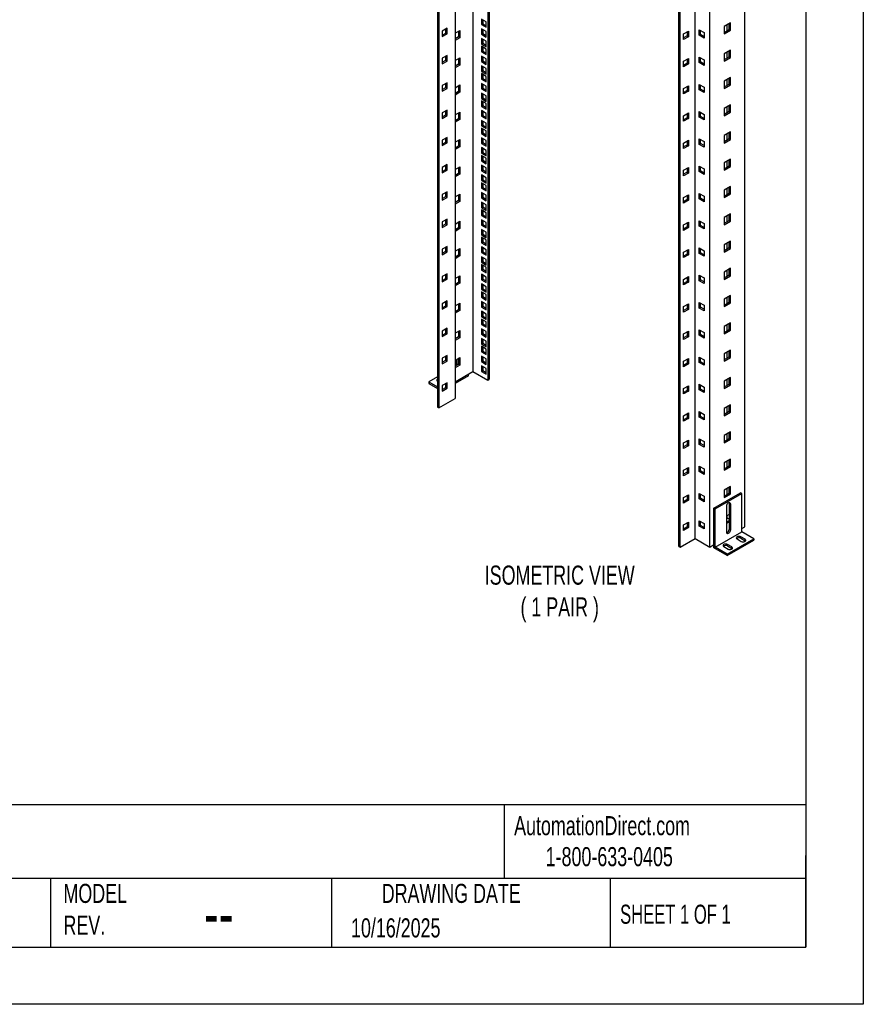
# Model space of a CAD drawing. Header units: millimetres. Extents: x 0 to 3353, y 0 to 2591.
# Tile 2 of 5: x 2231 to 3353, y 0 to 1310. Entities that reach past the tile are written whole.
import ezdxf

# ---------------------------------------------------------------- set-up
doc = ezdxf.new("R2010")
doc.units = ezdxf.units.MM
doc.header["$LTSCALE"] = 12
doc.layers.add('DIMENSIONS', color=140, linetype='Continuous', lineweight=25)
doc.layers.add('TEXT', color=140, linetype='Continuous', lineweight=25)
doc.styles.add('SLDTEXTSTYLE0', font='TXT', dxfattribs={"width": 0.7})
doc.styles.add('SLDTEXTSTYLE1', font='TXT', dxfattribs={"width": 0.65})

msp = doc.modelspace()

# ---------------------------------------------------------------- linework, layer by layer
at = {"color": 7, "linetype": 'Continuous'}
for p, q in [((3352.83, 2590.83), (3352.83, 0.03)), ((3352.83, 0.03), (0.03, 0.03))]:
    msp.add_line(p, q, dxfattribs=at)
for p, q in [((2833.46, 2377.36), (2833.46, 842.27)), ((2853.26, 2365.93), (2853.26, 830.84)), ((2855.03, 2366.95), (2855.03, 831.86)), ((2809.77, 2341.24), (2809.77, 806.14)), ((2786.44, 2329.81), (2786.44, 794.71)), ((2788.2, 2328.79), (2788.2, 793.69)), ((3129.03, 619.79), (3129.03, 2154.89)), ((3195.14, 635.51), (3195.14, 2152.65)), ((3107.46, 609.39), (3107.46, 2144.48)), ((3109.23, 608.36), (3109.23, 2143.46)), ((3148.48, 608.57), (3148.48, 2143.67)), ((2844.95, 1311.31), (2844.95, 1303.96)), ((2851.31, 1307.63), (2844.95, 1311.31)), ((2799.16, 1299.03), (2792.8, 1295.36)), ((2797.4, 1292.7), (2797.4, 1298.01)), ((2799.16, 1291.68), (2799.16, 1299.03)), ((2844.95, 1303.96), (2846.72, 1304.98)), ((2844.95, 1303.96), (2851.31, 1300.29)), ((2844.95, 1298.33), (2844.95, 1290.98)), ((2851.31, 1294.65), (2844.95, 1298.33)), ((2846.72, 1310.29), (2846.72, 1304.98)), ((2846.72, 1304.98), (2851.31, 1302.33)), ((2851.31, 1300.29), (2851.31, 1307.63)), ((3176.05, 1306.2), (3167.57, 1301.3)), ((3167.57, 1301.3), (3167.57, 1291.51)), ((3167.57, 1293.55), (3174.29, 1297.42)), ((3171.81, 1296), (3171.81, 1303.75)), ((3174.29, 1302.7), (3173.75, 1303.01)), ((3173.75, 1303.01), (3173.75, 1297.12)), ((3174.29, 1297.42), (3174.29, 1305.18)), ((3174.29, 1297.42), (3176.05, 1296.4)), ((3176.05, 1296.4), (3176.05, 1306.2)), ((2792.8, 1295.36), (2792.8, 1288.01)), ((2792.8, 1290.05), (2797.4, 1292.7)), ((2792.8, 1288.01), (2799.16, 1291.68)), ((2799.16, 1291.68), (2797.4, 1292.7)), ((2809.77, 1292.53), (2816.14, 1296.21)), ((2814.37, 1287.43), (2809.77, 1284.78)), ((2816.14, 1286.41), (2809.77, 1282.73)), ((2814.37, 1295.19), (2814.37, 1287.43)), ((2816.14, 1286.41), (2814.37, 1287.43)), ((2816.14, 1296.21), (2816.14, 1286.41)), ((2844.95, 1290.98), (2846.72, 1292)), ((2844.95, 1290.98), (2851.31, 1287.3)), ((2844.95, 1285.34), (2844.95, 1277.99)), ((2851.31, 1281.67), (2844.95, 1285.34)), ((2846.72, 1297.3), (2846.72, 1292)), ((2846.72, 1292), (2851.31, 1289.34)), ((2846.72, 1284.32), (2846.72, 1279.01)), ((2851.31, 1287.3), (2851.31, 1294.65)), ((3113.83, 1291.51), (3120.19, 1295.18)), ((3113.83, 1284.16), (3113.83, 1291.51)), ((3118.42, 1288.85), (3113.83, 1286.2)), ((3120.19, 1287.83), (3113.83, 1284.16)), ((3118.42, 1294.16), (3118.42, 1288.85)), ((3118.42, 1288.85), (3120.19, 1287.83)), ((3120.19, 1295.18), (3120.19, 1287.83)), ((3134.69, 1289.66), (3134.69, 1297.01)), ((3134.69, 1297.01), (3141.05, 1293.34)), ((3136.45, 1290.69), (3134.69, 1289.66)), ((3141.05, 1285.99), (3134.69, 1289.66)), ((3136.45, 1290.69), (3136.45, 1295.99)), ((3141.05, 1288.03), (3136.45, 1290.69)), ((3141.05, 1293.34), (3141.05, 1285.99)), ((3167.57, 1291.51), (3176.05, 1296.4)), ((2844.95, 1277.99), (2846.72, 1279.01)), ((2844.95, 1277.99), (2851.31, 1274.32)), ((2844.95, 1275.01), (2844.95, 1267.66)), ((2851.31, 1271.34), (2844.95, 1275.01)), ((2846.72, 1279.01), (2851.31, 1276.36)), ((2846.72, 1273.99), (2846.72, 1268.68)), ((2851.31, 1274.32), (2851.31, 1281.67)), ((2851.31, 1263.99), (2851.31, 1271.34)), ((2799.16, 1262.73), (2792.8, 1259.06)), ((2792.8, 1259.06), (2792.8, 1251.71)), ((2797.4, 1256.41), (2797.4, 1261.71)), ((2799.16, 1255.39), (2799.16, 1262.73)), ((2809.77, 1256.24), (2816.14, 1259.91)), ((2814.37, 1258.89), (2814.37, 1251.13)), ((2816.14, 1259.91), (2816.14, 1250.11)), ((2844.95, 1267.66), (2846.72, 1268.68)), ((2844.95, 1267.66), (2851.31, 1263.99)), ((2844.95, 1262.03), (2844.95, 1254.68)), ((2851.31, 1258.36), (2844.95, 1262.03)), ((2846.72, 1268.68), (2851.31, 1266.03)), ((2846.72, 1261.01), (2846.72, 1255.7)), ((2851.31, 1251.01), (2851.31, 1258.36)), ((3113.83, 1255.21), (3120.19, 1258.89)), ((3120.19, 1258.89), (3120.19, 1251.54)), ((3134.69, 1253.37), (3134.69, 1260.72)), ((3134.69, 1260.72), (3141.05, 1257.04)), ((3136.45, 1254.39), (3136.45, 1259.7)), ((3176.05, 1269.91), (3167.57, 1265.01)), ((3167.57, 1265.01), (3167.57, 1255.21)), ((3167.57, 1257.25), (3174.29, 1261.13)), ((3167.57, 1255.21), (3176.05, 1260.11)), ((3171.81, 1259.7), (3171.81, 1267.46)), ((3174.29, 1266.41), (3173.75, 1266.72)), ((3173.75, 1266.72), (3173.75, 1260.82)), ((3174.29, 1261.13), (3174.29, 1268.89)), ((3174.29, 1261.13), (3176.05, 1260.11)), ((3176.05, 1260.11), (3176.05, 1269.91)), ((2792.8, 1253.75), (2797.4, 1256.41)), ((2792.8, 1251.71), (2799.16, 1255.39)), ((2799.16, 1255.39), (2797.4, 1256.41)), ((2814.37, 1251.13), (2809.77, 1248.48)), ((2816.14, 1250.11), (2809.77, 1246.44)), ((2816.14, 1250.11), (2814.37, 1251.13)), ((2844.95, 1254.68), (2846.72, 1255.7)), ((2844.95, 1254.68), (2851.31, 1251.01)), ((2844.95, 1249.05), (2844.95, 1241.7)), ((2851.31, 1245.37), (2844.95, 1249.05)), ((2846.72, 1255.7), (2851.31, 1253.05)), ((2846.72, 1248.03), (2846.72, 1242.72)), ((2851.31, 1238.02), (2851.31, 1245.37)), ((3113.83, 1247.86), (3113.83, 1255.21)), ((3118.42, 1252.56), (3113.83, 1249.9)), ((3120.19, 1251.54), (3113.83, 1247.86)), ((3118.42, 1257.87), (3118.42, 1252.56)), ((3118.42, 1252.56), (3120.19, 1251.54)), ((3136.45, 1254.39), (3134.69, 1253.37)), ((3141.05, 1249.7), (3134.69, 1253.37)), ((3141.05, 1251.74), (3136.45, 1254.39)), ((3141.05, 1257.04), (3141.05, 1249.7)), ((2844.95, 1241.7), (2846.72, 1242.72)), ((2844.95, 1241.7), (2851.31, 1238.02)), ((2844.95, 1238.72), (2844.95, 1231.37)), ((2851.31, 1235.04), (2844.95, 1238.72)), ((2844.95, 1231.37), (2846.72, 1232.39)), ((2846.72, 1242.72), (2851.31, 1240.07)), ((2846.72, 1237.7), (2846.72, 1232.39)), ((2846.72, 1232.39), (2851.31, 1229.74)), ((2851.31, 1227.7), (2851.31, 1235.04)), ((3176.05, 1233.61), (3167.57, 1228.71)), ((3174.29, 1224.83), (3174.29, 1232.59)), ((3176.05, 1223.81), (3176.05, 1233.61)), ((2799.16, 1226.44), (2792.8, 1222.77)), ((2792.8, 1222.77), (2792.8, 1215.42)), ((2792.8, 1217.46), (2797.4, 1220.11)), ((2792.8, 1215.42), (2799.16, 1219.09)), ((2797.4, 1220.11), (2797.4, 1225.42)), ((2799.16, 1219.09), (2797.4, 1220.11)), ((2799.16, 1219.09), (2799.16, 1226.44)), ((2809.77, 1219.94), (2816.14, 1223.62)), ((2814.37, 1222.6), (2814.37, 1214.84)), ((2816.14, 1223.62), (2816.14, 1213.82)), ((2844.95, 1231.37), (2851.31, 1227.7)), ((2844.95, 1225.73), (2844.95, 1218.39)), ((2851.31, 1222.06), (2844.95, 1225.73)), ((2844.95, 1218.39), (2846.72, 1219.41)), ((2846.72, 1224.71), (2846.72, 1219.41)), ((2846.72, 1219.41), (2851.31, 1216.75)), ((2851.31, 1214.71), (2851.31, 1222.06)), ((3113.83, 1218.92), (3120.19, 1222.59)), ((3113.83, 1211.57), (3113.83, 1218.92)), ((3118.42, 1221.57), (3118.42, 1216.26)), ((3120.19, 1222.59), (3120.19, 1215.24)), ((3134.69, 1217.07), (3134.69, 1224.42)), ((3134.69, 1224.42), (3141.05, 1220.75)), ((3136.45, 1218.09), (3136.45, 1223.4)), ((3141.05, 1220.75), (3141.05, 1213.4)), ((3167.57, 1228.71), (3167.57, 1218.92)), ((3167.57, 1220.96), (3174.29, 1224.83)), ((3167.57, 1218.92), (3176.05, 1223.81)), ((3171.81, 1223.41), (3171.81, 1231.16)), ((3174.29, 1230.11), (3173.75, 1230.42)), ((3173.75, 1230.42), (3173.75, 1224.53)), ((3174.29, 1224.83), (3176.05, 1223.81)), ((2814.37, 1214.84), (2809.77, 1212.19)), ((2816.14, 1213.82), (2809.77, 1210.14)), ((2816.14, 1213.82), (2814.37, 1214.84)), ((2844.95, 1218.39), (2851.31, 1214.71)), ((2844.95, 1212.75), (2844.95, 1205.4)), ((2851.31, 1209.08), (2844.95, 1212.75)), ((2844.95, 1205.4), (2846.72, 1206.42)), ((2846.72, 1211.73), (2846.72, 1206.42)), ((2846.72, 1206.42), (2851.31, 1203.77)), ((2851.31, 1201.73), (2851.31, 1209.08)), ((3118.42, 1216.26), (3113.83, 1213.61)), ((3120.19, 1215.24), (3113.83, 1211.57)), ((3118.42, 1216.26), (3120.19, 1215.24)), ((3136.45, 1218.09), (3134.69, 1217.07)), ((3141.05, 1213.4), (3134.69, 1217.07)), ((3141.05, 1215.44), (3136.45, 1218.09)), ((2844.95, 1205.4), (2851.31, 1201.73)), ((2844.95, 1202.42), (2844.95, 1195.07)), ((2851.31, 1198.75), (2844.95, 1202.42)), ((2844.95, 1195.07), (2846.72, 1196.09)), ((2844.95, 1195.07), (2851.31, 1191.4)), ((2846.72, 1201.4), (2846.72, 1196.09)), ((2846.72, 1196.09), (2851.31, 1193.44)), ((2851.31, 1191.4), (2851.31, 1198.75)), ((3176.05, 1197.32), (3167.57, 1192.42)), ((3171.81, 1187.11), (3171.81, 1194.87)), ((3174.29, 1193.82), (3173.75, 1194.12)), ((3173.75, 1194.12), (3173.75, 1188.23)), ((3174.29, 1188.54), (3174.29, 1196.3)), ((3176.05, 1187.52), (3176.05, 1197.32)), ((2799.16, 1190.14), (2792.8, 1186.47)), ((2792.8, 1186.47), (2792.8, 1179.12)), ((2792.8, 1181.16), (2797.4, 1183.82)), ((2792.8, 1179.12), (2799.16, 1182.79)), ((2797.4, 1183.82), (2797.4, 1189.12)), ((2799.16, 1182.79), (2797.4, 1183.82)), ((2799.16, 1182.79), (2799.16, 1190.14)), ((2809.77, 1183.65), (2816.14, 1187.32)), ((2814.37, 1186.3), (2814.37, 1178.54)), ((2816.14, 1187.32), (2816.14, 1177.52)), ((2844.95, 1189.44), (2844.95, 1182.09)), ((2851.31, 1185.77), (2844.95, 1189.44)), ((2844.95, 1182.09), (2846.72, 1183.11)), ((2844.95, 1182.09), (2851.31, 1178.42)), ((2846.72, 1188.42), (2846.72, 1183.11)), ((2846.72, 1183.11), (2851.31, 1180.46)), ((2851.31, 1178.42), (2851.31, 1185.77)), ((3113.83, 1182.62), (3120.19, 1186.3)), ((3113.83, 1175.27), (3113.83, 1182.62)), ((3118.42, 1179.97), (3113.83, 1177.31)), ((3118.42, 1185.27), (3118.42, 1179.97)), ((3118.42, 1179.97), (3120.19, 1178.95)), ((3120.19, 1186.3), (3120.19, 1178.95)), ((3134.69, 1180.78), (3134.69, 1188.13)), ((3134.69, 1188.13), (3141.05, 1184.45)), ((3136.45, 1181.8), (3134.69, 1180.78)), ((3141.05, 1177.11), (3134.69, 1180.78)), ((3136.45, 1181.8), (3136.45, 1187.11)), ((3141.05, 1179.15), (3136.45, 1181.8)), ((3141.05, 1184.45), (3141.05, 1177.11)), ((3167.57, 1192.42), (3167.57, 1182.62)), ((3167.57, 1184.66), (3174.29, 1188.54)), ((3167.57, 1182.62), (3176.05, 1187.52)), ((3174.29, 1188.54), (3176.05, 1187.52)), ((2814.37, 1178.54), (2809.77, 1175.89)), ((2816.14, 1177.52), (2809.77, 1173.85)), ((2816.14, 1177.52), (2814.37, 1178.54)), ((2844.95, 1176.46), (2844.95, 1169.11)), ((2851.31, 1172.78), (2844.95, 1176.46)), ((2844.95, 1169.11), (2846.72, 1170.13)), ((2844.95, 1169.11), (2851.31, 1165.43)), ((2846.72, 1175.44), (2846.72, 1170.13)), ((2846.72, 1170.13), (2851.31, 1167.47)), ((2851.31, 1165.43), (2851.31, 1172.78)), ((3120.19, 1178.95), (3113.83, 1175.27)), ((2799.16, 1153.85), (2792.8, 1150.17)), ((2799.16, 1146.5), (2799.16, 1153.85)), ((2844.95, 1166.13), (2844.95, 1158.78)), ((2851.31, 1162.45), (2844.95, 1166.13)), ((2844.95, 1158.78), (2846.72, 1159.8)), ((2844.95, 1158.78), (2851.31, 1155.1)), ((2846.72, 1165.11), (2846.72, 1159.8)), ((2846.72, 1159.8), (2851.31, 1157.15)), ((2851.31, 1155.1), (2851.31, 1162.45)), ((3176.05, 1161.02), (3167.57, 1156.12)), ((3167.57, 1156.12), (3167.57, 1146.32)), ((3171.81, 1150.81), (3171.81, 1158.57)), ((3174.29, 1157.52), (3173.75, 1157.83)), ((3173.75, 1157.83), (3173.75, 1151.94)), ((3174.29, 1152.24), (3174.29, 1160)), ((3176.05, 1151.22), (3176.05, 1161.02)), ((2792.8, 1150.17), (2792.8, 1142.83)), ((2792.8, 1144.87), (2797.4, 1147.52)), ((2792.8, 1142.83), (2799.16, 1146.5)), ((2797.4, 1147.52), (2797.4, 1152.83)), ((2799.16, 1146.5), (2797.4, 1147.52)), ((2809.77, 1147.35), (2816.14, 1151.03)), ((2814.37, 1142.25), (2809.77, 1139.59)), ((2816.14, 1141.23), (2809.77, 1137.55)), ((2814.37, 1150.01), (2814.37, 1142.25)), ((2816.14, 1141.23), (2814.37, 1142.25)), ((2816.14, 1151.03), (2816.14, 1141.23)), ((2844.95, 1153.14), (2844.95, 1145.8)), ((2851.31, 1149.47), (2844.95, 1153.14)), ((2844.95, 1145.8), (2846.72, 1146.82)), ((2844.95, 1145.8), (2851.31, 1142.12)), ((2844.95, 1140.16), (2844.95, 1132.81)), ((2851.31, 1136.49), (2844.95, 1140.16)), ((2846.72, 1152.12), (2846.72, 1146.82)), ((2846.72, 1146.82), (2851.31, 1144.16)), ((2851.31, 1142.12), (2851.31, 1149.47)), ((3113.83, 1146.33), (3120.19, 1150)), ((3113.83, 1138.98), (3113.83, 1146.33)), ((3118.42, 1143.67), (3113.83, 1141.02)), ((3120.19, 1142.65), (3113.83, 1138.98)), ((3118.42, 1148.98), (3118.42, 1143.67)), ((3118.42, 1143.67), (3120.19, 1142.65)), ((3120.19, 1150), (3120.19, 1142.65)), ((3134.69, 1144.48), (3134.69, 1151.83)), ((3134.69, 1151.83), (3141.05, 1148.16)), ((3136.45, 1145.5), (3134.69, 1144.48)), ((3141.05, 1140.81), (3134.69, 1144.48)), ((3136.45, 1145.5), (3136.45, 1150.81)), ((3141.05, 1142.85), (3136.45, 1145.5)), ((3141.05, 1148.16), (3141.05, 1140.81)), ((3167.57, 1148.37), (3174.29, 1152.24)), ((3167.57, 1146.32), (3176.05, 1151.22)), ((3174.29, 1152.24), (3176.05, 1151.22)), ((2844.95, 1132.81), (2846.72, 1133.83)), ((2844.95, 1132.81), (2851.31, 1129.14)), ((2844.95, 1129.83), (2844.95, 1122.48)), ((2851.31, 1126.16), (2844.95, 1129.83)), ((2846.72, 1139.14), (2846.72, 1133.83)), ((2846.72, 1133.83), (2851.31, 1131.18)), ((2846.72, 1128.81), (2846.72, 1123.5)), ((2851.31, 1129.14), (2851.31, 1136.49)), ((2799.16, 1117.55), (2792.8, 1113.88)), ((2792.8, 1113.88), (2792.8, 1106.53)), ((2797.4, 1111.22), (2797.4, 1116.53)), ((2799.16, 1110.2), (2799.16, 1117.55)), ((2809.77, 1111.06), (2816.14, 1114.73)), ((2816.14, 1114.73), (2816.14, 1104.93)), ((2844.95, 1122.48), (2846.72, 1123.5)), ((2844.95, 1122.48), (2851.31, 1118.81)), ((2844.95, 1116.85), (2844.95, 1109.5)), ((2851.31, 1113.18), (2844.95, 1116.85)), ((2846.72, 1123.5), (2851.31, 1120.85)), ((2846.72, 1115.83), (2846.72, 1110.52)), ((2851.31, 1118.81), (2851.31, 1126.16)), ((3134.69, 1108.19), (3134.69, 1115.54)), ((3134.69, 1115.54), (3141.05, 1111.86)), ((3136.45, 1109.21), (3136.45, 1114.52)), ((3176.05, 1124.73), (3167.57, 1119.83)), ((3167.57, 1119.83), (3167.57, 1110.03)), ((3167.57, 1112.07), (3174.29, 1115.95)), ((3167.57, 1110.03), (3176.05, 1114.93)), ((3171.81, 1114.52), (3171.81, 1122.28)), ((3174.29, 1121.23), (3173.75, 1121.53)), ((3173.75, 1121.53), (3173.75, 1115.64)), ((3174.29, 1115.95), (3174.29, 1123.71)), ((3174.29, 1115.95), (3176.05, 1114.93)), ((3176.05, 1114.93), (3176.05, 1124.73)), ((2792.8, 1108.57), (2797.4, 1111.22)), ((2792.8, 1106.53), (2799.16, 1110.2)), ((2799.16, 1110.2), (2797.4, 1111.22)), ((2814.37, 1105.95), (2809.77, 1103.3)), ((2816.14, 1104.93), (2809.77, 1101.26)), ((2814.37, 1113.71), (2814.37, 1105.95)), ((2816.14, 1104.93), (2814.37, 1105.95)), ((2844.95, 1109.5), (2846.72, 1110.52)), ((2844.95, 1109.5), (2851.31, 1105.83)), ((2844.95, 1103.87), (2844.95, 1096.52)), ((2851.31, 1100.19), (2844.95, 1103.87)), ((2846.72, 1110.52), (2851.31, 1107.87)), ((2846.72, 1102.85), (2846.72, 1097.54)), ((2851.31, 1105.83), (2851.31, 1113.18)), ((3113.83, 1110.03), (3120.19, 1113.7)), ((3113.83, 1102.68), (3113.83, 1110.03)), ((3118.42, 1107.38), (3113.83, 1104.72)), ((3120.19, 1106.36), (3113.83, 1102.68)), ((3118.42, 1112.68), (3118.42, 1107.38)), ((3118.42, 1107.38), (3120.19, 1106.36)), ((3120.19, 1113.7), (3120.19, 1106.36)), ((3136.45, 1109.21), (3134.69, 1108.19)), ((3141.05, 1104.51), (3134.69, 1108.19)), ((3141.05, 1106.56), (3136.45, 1109.21)), ((3141.05, 1111.86), (3141.05, 1104.51)), ((2844.95, 1096.52), (2846.72, 1097.54)), ((2844.95, 1096.52), (2851.31, 1092.84)), ((2844.95, 1093.54), (2844.95, 1086.19)), ((2851.31, 1089.86), (2844.95, 1093.54)), ((2846.72, 1097.54), (2851.31, 1094.88)), ((2846.72, 1092.52), (2846.72, 1087.21)), ((2851.31, 1092.84), (2851.31, 1100.19)), ((2851.31, 1082.51), (2851.31, 1089.86)), ((3176.05, 1088.43), (3167.57, 1083.53)), ((3176.05, 1078.63), (3176.05, 1088.43)), ((2799.16, 1081.26), (2792.8, 1077.58)), ((2792.8, 1077.58), (2792.8, 1070.24)), ((2792.8, 1072.28), (2797.4, 1074.93)), ((2797.4, 1074.93), (2797.4, 1080.24)), ((2799.16, 1073.91), (2797.4, 1074.93)), ((2799.16, 1073.91), (2799.16, 1081.26)), ((2809.77, 1074.76), (2816.14, 1078.44)), ((2814.37, 1077.42), (2814.37, 1069.66)), ((2816.14, 1078.44), (2816.14, 1068.64)), ((2844.95, 1086.19), (2846.72, 1087.21)), ((2844.95, 1086.19), (2851.31, 1082.51)), ((2844.95, 1080.55), (2844.95, 1073.21)), ((2851.31, 1076.88), (2844.95, 1080.55)), ((2846.72, 1087.21), (2851.31, 1084.56)), ((2846.72, 1079.53), (2846.72, 1074.23)), ((2851.31, 1069.53), (2851.31, 1076.88)), ((3113.83, 1073.74), (3120.19, 1077.41)), ((3118.42, 1076.39), (3118.42, 1071.08)), ((3120.19, 1077.41), (3120.19, 1070.06)), ((3134.69, 1071.89), (3134.69, 1079.24)), ((3134.69, 1079.24), (3141.05, 1075.57)), ((3136.45, 1072.91), (3136.45, 1078.22)), ((3141.05, 1075.57), (3141.05, 1068.22)), ((3167.57, 1083.53), (3167.57, 1073.73)), ((3167.57, 1075.78), (3174.29, 1079.65)), ((3167.57, 1073.73), (3176.05, 1078.63)), ((3171.81, 1078.22), (3171.81, 1085.98)), ((3174.29, 1084.93), (3173.75, 1085.24)), ((3173.75, 1085.24), (3173.75, 1079.35)), ((3174.29, 1079.65), (3174.29, 1087.41)), ((3174.29, 1079.65), (3176.05, 1078.63)), ((2792.8, 1070.24), (2799.16, 1073.91)), ((2814.37, 1069.66), (2809.77, 1067)), ((2816.14, 1068.64), (2809.77, 1064.96)), ((2816.14, 1068.64), (2814.37, 1069.66)), ((2844.95, 1073.21), (2846.72, 1074.23)), ((2844.95, 1073.21), (2851.31, 1069.53)), ((2844.95, 1067.57), (2844.95, 1060.22)), ((2851.31, 1063.9), (2844.95, 1067.57)), ((2846.72, 1074.23), (2851.31, 1071.57)), ((2846.72, 1066.55), (2846.72, 1061.24)), ((2851.31, 1056.55), (2851.31, 1063.9)), ((3113.83, 1066.39), (3113.83, 1073.74)), ((3118.42, 1071.08), (3113.83, 1068.43)), ((3120.19, 1070.06), (3113.83, 1066.39)), ((3118.42, 1071.08), (3120.19, 1070.06)), ((3136.45, 1072.91), (3134.69, 1071.89)), ((3141.05, 1068.22), (3134.69, 1071.89)), ((3141.05, 1070.26), (3136.45, 1072.91)), ((2844.95, 1060.22), (2846.72, 1061.24)), ((2844.95, 1060.22), (2851.31, 1056.55)), ((2844.95, 1057.24), (2844.95, 1049.89)), ((2851.31, 1053.57), (2844.95, 1057.24)), ((2844.95, 1049.89), (2846.72, 1050.91)), ((2844.95, 1049.89), (2851.31, 1046.22)), ((2846.72, 1061.24), (2851.31, 1058.59)), ((2846.72, 1056.22), (2846.72, 1050.91)), ((2846.72, 1050.91), (2851.31, 1048.26)), ((2851.31, 1046.22), (2851.31, 1053.57)), ((3176.05, 1052.14), (3167.57, 1047.24)), ((3171.81, 1041.93), (3171.81, 1049.69)), ((3174.29, 1048.64), (3173.75, 1048.94)), ((3173.75, 1048.94), (3173.75, 1043.05)), ((3174.29, 1043.36), (3174.29, 1051.12)), ((3176.05, 1042.34), (3176.05, 1052.14)), ((2799.16, 1044.96), (2792.8, 1041.29)), ((2792.8, 1041.29), (2792.8, 1033.94)), ((2792.8, 1035.98), (2797.4, 1038.63)), ((2792.8, 1033.94), (2799.16, 1037.61)), ((2797.4, 1038.63), (2797.4, 1043.94)), ((2799.16, 1037.61), (2797.4, 1038.63)), ((2799.16, 1037.61), (2799.16, 1044.96)), ((2809.77, 1038.47), (2816.14, 1042.14)), ((2814.37, 1041.12), (2814.37, 1033.36)), ((2816.14, 1042.14), (2816.14, 1032.34)), ((2844.95, 1044.26), (2844.95, 1036.91)), ((2851.31, 1040.58), (2844.95, 1044.26)), ((2844.95, 1036.91), (2846.72, 1037.93)), ((2844.95, 1036.91), (2851.31, 1033.24)), ((2846.72, 1043.24), (2846.72, 1037.93)), ((2846.72, 1037.93), (2851.31, 1035.28)), ((2851.31, 1033.24), (2851.31, 1040.58)), ((3113.83, 1037.44), (3120.19, 1041.11)), ((3113.83, 1030.09), (3113.83, 1037.44)), ((3118.42, 1040.09), (3118.42, 1034.79)), ((3120.19, 1041.11), (3120.19, 1033.77)), ((3134.69, 1035.6), (3134.69, 1042.95)), ((3134.69, 1042.95), (3141.05, 1039.27)), ((3136.45, 1036.62), (3134.69, 1035.6)), ((3141.05, 1031.92), (3134.69, 1035.6)), ((3136.45, 1036.62), (3136.45, 1041.93)), ((3141.05, 1033.97), (3136.45, 1036.62)), ((3141.05, 1039.27), (3141.05, 1031.92)), ((3167.57, 1047.24), (3167.57, 1037.44)), ((3167.57, 1039.48), (3174.29, 1043.36)), ((3167.57, 1037.44), (3176.05, 1042.34)), ((3174.29, 1043.36), (3176.05, 1042.34)), ((2814.37, 1033.36), (2809.77, 1030.71)), ((2816.14, 1032.34), (2809.77, 1028.67)), ((2816.14, 1032.34), (2814.37, 1033.36)), ((2844.95, 1031.28), (2844.95, 1023.93)), ((2851.31, 1027.6), (2844.95, 1031.28)), ((2844.95, 1023.93), (2846.72, 1024.95)), ((2844.95, 1023.93), (2851.31, 1020.25)), ((2846.72, 1030.26), (2846.72, 1024.95)), ((2846.72, 1024.95), (2851.31, 1022.29)), ((2851.31, 1020.25), (2851.31, 1027.6)), ((3118.42, 1034.79), (3113.83, 1032.13)), ((3120.19, 1033.77), (3113.83, 1030.09)), ((3118.42, 1034.79), (3120.19, 1033.77)), ((2844.95, 1020.95), (2844.95, 1013.6)), ((2851.31, 1017.27), (2844.95, 1020.95)), ((2844.95, 1013.6), (2846.72, 1014.62)), ((2844.95, 1013.6), (2851.31, 1009.92)), ((2846.72, 1019.93), (2846.72, 1014.62)), ((2846.72, 1014.62), (2851.31, 1011.96)), ((2851.31, 1009.92), (2851.31, 1017.27)), ((3176.05, 1015.84), (3167.57, 1010.94)), ((3167.57, 1010.94), (3167.57, 1001.14)), ((3171.81, 1005.63), (3171.81, 1013.39)), ((3174.29, 1012.34), (3173.75, 1012.65)), ((3173.75, 1012.65), (3173.75, 1006.76)), ((3174.29, 1007.06), (3174.29, 1014.82)), ((3176.05, 1006.04), (3176.05, 1015.84)), ((2799.16, 1008.67), (2792.8, 1004.99)), ((2792.8, 1004.99), (2792.8, 997.64)), ((2792.8, 999.69), (2797.4, 1002.34)), ((2792.8, 997.64), (2799.16, 1001.32)), ((2797.4, 1002.34), (2797.4, 1007.65)), ((2799.16, 1001.32), (2797.4, 1002.34)), ((2799.16, 1001.32), (2799.16, 1008.67)), ((2809.77, 1002.17), (2816.14, 1005.85)), ((2814.37, 997.07), (2809.77, 994.41)), ((2816.14, 996.05), (2809.77, 992.37)), ((2814.37, 1004.82), (2814.37, 997.07)), ((2816.14, 996.05), (2814.37, 997.07)), ((2816.14, 1005.85), (2816.14, 996.05)), ((2844.95, 1007.96), (2844.95, 1000.61)), ((2851.31, 1004.29), (2844.95, 1007.96)), ((2844.95, 1000.61), (2846.72, 1001.64)), ((2844.95, 1000.61), (2851.31, 996.94)), ((2846.72, 1006.94), (2846.72, 1001.64)), ((2846.72, 1001.64), (2851.31, 998.98)), ((2851.31, 996.94), (2851.31, 1004.29)), ((3113.83, 1001.15), (3120.19, 1004.82)), ((3113.83, 993.8), (3113.83, 1001.15)), ((3118.42, 998.49), (3113.83, 995.84)), ((3120.19, 997.47), (3113.83, 993.8)), ((3118.42, 1003.8), (3118.42, 998.49)), ((3118.42, 998.49), (3120.19, 997.47)), ((3120.19, 1004.82), (3120.19, 997.47)), ((3134.69, 999.3), (3134.69, 1006.65)), ((3134.69, 1006.65), (3141.05, 1002.98)), ((3136.45, 1000.32), (3134.69, 999.3)), ((3141.05, 995.63), (3134.69, 999.3)), ((3136.45, 1000.32), (3136.45, 1005.63)), ((3141.05, 997.67), (3136.45, 1000.32)), ((3141.05, 1002.98), (3141.05, 995.63)), ((3167.57, 1003.18), (3174.29, 1007.06)), ((3167.57, 1001.14), (3176.05, 1006.04)), ((3174.29, 1007.06), (3176.05, 1006.04)), ((2844.95, 994.98), (2844.95, 987.63)), ((2851.31, 991.31), (2844.95, 994.98)), ((2844.95, 987.63), (2846.72, 988.65)), ((2844.95, 987.63), (2851.31, 983.96)), ((2844.95, 984.65), (2844.95, 977.3)), ((2851.31, 980.98), (2844.95, 984.65)), ((2846.72, 993.96), (2846.72, 988.65)), ((2846.72, 988.65), (2851.31, 986)), ((2846.72, 983.63), (2846.72, 978.32)), ((2851.31, 983.96), (2851.31, 991.31)), ((2799.16, 972.37), (2792.8, 968.7)), ((2797.4, 966.04), (2797.4, 971.35)), ((2799.16, 965.02), (2799.16, 972.37)), ((2844.95, 977.3), (2846.72, 978.32)), ((2844.95, 977.3), (2851.31, 973.63)), ((2844.95, 971.67), (2844.95, 964.32)), ((2851.31, 967.99), (2844.95, 971.67)), ((2846.72, 978.32), (2851.31, 975.67)), ((2846.72, 970.65), (2846.72, 965.34)), ((2851.31, 973.63), (2851.31, 980.98)), ((3134.69, 963.01), (3134.69, 970.36)), ((3134.69, 970.36), (3141.05, 966.68)), ((3176.05, 979.55), (3167.57, 974.65)), ((3167.57, 974.65), (3167.57, 964.85)), ((3167.57, 966.89), (3174.29, 970.77)), ((3167.57, 964.85), (3176.05, 969.75)), ((3171.81, 969.34), (3171.81, 977.1)), ((3174.29, 976.05), (3173.75, 976.35)), ((3173.75, 976.35), (3173.75, 970.46)), ((3174.29, 970.77), (3174.29, 978.52)), ((3174.29, 970.77), (3176.05, 969.75)), ((3176.05, 969.75), (3176.05, 979.55)), ((2792.8, 968.7), (2792.8, 961.35)), ((2792.8, 963.39), (2797.4, 966.04)), ((2792.8, 961.35), (2799.16, 965.02)), ((2799.16, 965.02), (2797.4, 966.04)), ((2809.77, 965.88), (2816.14, 969.55)), ((2814.37, 960.77), (2809.77, 958.12)), ((2816.14, 959.75), (2809.77, 956.08)), ((2814.37, 968.53), (2814.37, 960.77)), ((2816.14, 959.75), (2814.37, 960.77)), ((2816.14, 969.55), (2816.14, 959.75)), ((2844.95, 964.32), (2846.72, 965.34)), ((2844.95, 964.32), (2851.31, 960.65)), ((2844.95, 958.69), (2844.95, 951.34)), ((2851.31, 955.01), (2844.95, 958.69)), ((2846.72, 965.34), (2851.31, 962.69)), ((2846.72, 957.66), (2846.72, 952.36)), ((2851.31, 960.65), (2851.31, 967.99)), ((3113.83, 964.85), (3120.19, 968.52)), ((3113.83, 957.5), (3113.83, 964.85)), ((3118.42, 962.2), (3113.83, 959.54)), ((3120.19, 961.17), (3113.83, 957.5)), ((3118.42, 967.5), (3118.42, 962.2)), ((3118.42, 962.2), (3120.19, 961.17)), ((3120.19, 968.52), (3120.19, 961.17)), ((3136.45, 964.03), (3134.69, 963.01)), ((3141.05, 959.33), (3134.69, 963.01)), ((3136.45, 964.03), (3136.45, 969.34)), ((3141.05, 961.37), (3136.45, 964.03)), ((3141.05, 966.68), (3141.05, 959.33)), ((2844.95, 951.34), (2846.72, 952.36)), ((2844.95, 951.34), (2851.31, 947.66)), ((2844.95, 948.36), (2844.95, 941.01)), ((2851.31, 944.68), (2844.95, 948.36)), ((2846.72, 952.36), (2851.31, 949.7)), ((2846.72, 947.34), (2846.72, 942.03)), ((2851.31, 947.66), (2851.31, 955.01)), ((2851.31, 937.33), (2851.31, 944.68)), ((2799.16, 936.08), (2792.8, 932.4)), ((2792.8, 932.4), (2792.8, 925.05)), ((2797.4, 929.75), (2797.4, 935.06)), ((2799.16, 928.73), (2799.16, 936.08)), ((2809.77, 929.58), (2816.14, 933.25)), ((2814.37, 932.23), (2814.37, 924.48)), ((2816.14, 933.25), (2816.14, 923.46)), ((2844.95, 941.01), (2846.72, 942.03)), ((2844.95, 941.01), (2851.31, 937.33)), ((2844.95, 935.37), (2844.95, 928.02)), ((2851.31, 931.7), (2844.95, 935.37)), ((2846.72, 942.03), (2851.31, 939.37)), ((2846.72, 934.35), (2846.72, 929.04)), ((2851.31, 924.35), (2851.31, 931.7)), ((3113.83, 928.55), (3120.19, 932.23)), ((3118.42, 931.21), (3118.42, 925.9)), ((3120.19, 932.23), (3120.19, 924.88)), ((3134.69, 926.71), (3134.69, 934.06)), ((3134.69, 934.06), (3141.05, 930.39)), ((3136.45, 927.73), (3136.45, 933.04)), ((3176.05, 943.25), (3167.57, 938.35)), ((3167.57, 938.35), (3167.57, 928.55)), ((3167.57, 930.59), (3174.29, 934.47)), ((3167.57, 928.55), (3176.05, 933.45)), ((3171.81, 933.04), (3171.81, 940.8)), ((3174.29, 939.75), (3173.75, 940.06)), ((3173.75, 940.06), (3173.75, 934.17)), ((3174.29, 934.47), (3174.29, 942.23)), ((3174.29, 934.47), (3176.05, 933.45)), ((3176.05, 933.45), (3176.05, 943.25)), ((2792.8, 927.1), (2797.4, 929.75)), ((2792.8, 925.05), (2799.16, 928.73)), ((2799.16, 928.73), (2797.4, 929.75)), ((2814.37, 924.48), (2809.77, 921.82)), ((2816.14, 923.46), (2809.77, 919.78)), ((2816.14, 923.46), (2814.37, 924.48)), ((2844.95, 928.02), (2846.72, 929.04)), ((2844.95, 928.02), (2851.31, 924.35)), ((2844.95, 922.39), (2844.95, 915.04)), ((2851.31, 918.72), (2844.95, 922.39)), ((2846.72, 929.04), (2851.31, 926.39)), ((2846.72, 921.37), (2846.72, 916.06)), ((2851.31, 911.37), (2851.31, 918.72)), ((3113.83, 921.21), (3113.83, 928.55)), ((3118.42, 925.9), (3113.83, 923.25)), ((3120.19, 924.88), (3113.83, 921.21)), ((3118.42, 925.9), (3120.19, 924.88)), ((3136.45, 927.73), (3134.69, 926.71)), ((3141.05, 923.04), (3134.69, 926.71)), ((3141.05, 925.08), (3136.45, 927.73)), ((3141.05, 930.39), (3141.05, 923.04)), ((2844.95, 915.04), (2846.72, 916.06)), ((2844.95, 915.04), (2851.31, 911.37)), ((2844.95, 912.06), (2844.95, 904.71)), ((2851.31, 908.39), (2844.95, 912.06)), ((2844.95, 904.71), (2846.72, 905.73)), ((2844.95, 904.71), (2851.31, 901.04)), ((2846.72, 916.06), (2851.31, 913.41)), ((2846.72, 911.04), (2846.72, 905.73)), ((2846.72, 905.73), (2851.31, 903.08)), ((2851.31, 901.04), (2851.31, 908.39)), ((3176.05, 906.95), (3167.57, 902.06)), ((3171.81, 896.75), (3171.81, 904.51)), ((3174.29, 898.18), (3174.29, 905.93)), ((3176.05, 897.16), (3176.05, 906.95)), ((2799.16, 899.78), (2792.8, 896.11)), ((2792.8, 896.11), (2792.8, 888.76)), ((2792.8, 890.8), (2797.4, 893.45)), ((2792.8, 888.76), (2799.16, 892.43)), ((2797.4, 893.45), (2797.4, 898.76)), ((2799.16, 892.43), (2797.4, 893.45)), ((2799.16, 892.43), (2799.16, 899.78)), ((2809.77, 893.29), (2816.14, 896.96)), ((2814.37, 895.94), (2814.37, 888.18)), ((2816.14, 896.96), (2816.14, 887.16)), ((2844.95, 899.08), (2844.95, 891.73)), ((2851.31, 895.4), (2844.95, 899.08)), ((2844.95, 891.73), (2846.72, 892.75)), ((2844.95, 891.73), (2851.31, 888.06)), ((2846.72, 898.06), (2846.72, 892.75)), ((2846.72, 892.75), (2851.31, 890.1)), ((2851.31, 888.06), (2851.31, 895.4)), ((3113.83, 892.26), (3120.19, 895.93)), ((3113.83, 884.91), (3113.83, 892.26)), ((3118.42, 894.91), (3118.42, 889.6)), ((3120.19, 895.93), (3120.19, 888.58)), ((3134.69, 890.42), (3134.69, 897.77)), ((3134.69, 897.77), (3141.05, 894.09)), ((3136.45, 891.44), (3134.69, 890.42)), ((3136.45, 891.44), (3136.45, 896.75)), ((3141.05, 888.78), (3136.45, 891.44)), ((3141.05, 894.09), (3141.05, 886.74)), ((3167.57, 902.06), (3167.57, 892.26)), ((3167.57, 894.3), (3174.29, 898.18)), ((3167.57, 892.26), (3176.05, 897.16)), ((3174.29, 903.46), (3173.75, 903.76)), ((3173.75, 903.76), (3173.75, 897.87)), ((3174.29, 898.18), (3176.05, 897.16)), ((2814.37, 888.18), (2809.77, 885.53)), ((2816.14, 887.16), (2809.77, 883.49)), ((2816.14, 887.16), (2814.37, 888.18)), ((2844.95, 886.09), (2844.95, 878.75)), ((2851.31, 882.42), (2844.95, 886.09)), ((2844.95, 878.75), (2846.72, 879.77)), ((2844.95, 878.75), (2851.31, 875.07)), ((2846.72, 885.07), (2846.72, 879.77)), ((2846.72, 879.77), (2851.31, 877.11)), ((2851.31, 875.07), (2851.31, 882.42)), ((3118.42, 889.6), (3113.83, 886.95)), ((3120.19, 888.58), (3113.83, 884.91)), ((3118.42, 889.6), (3120.19, 888.58)), ((3141.05, 886.74), (3134.69, 890.42)), ((2844.95, 875.77), (2844.95, 868.42)), ((2851.31, 872.09), (2844.95, 875.77)), ((2844.95, 868.42), (2846.72, 869.44)), ((2844.95, 868.42), (2851.31, 864.74)), ((2846.72, 874.75), (2846.72, 869.44)), ((2846.72, 869.44), (2851.31, 866.78)), ((2851.31, 864.74), (2851.31, 872.09)), ((3176.05, 870.66), (3167.57, 865.76)), ((3167.57, 865.76), (3167.57, 855.96)), ((3171.81, 860.45), (3171.81, 868.21)), ((3174.29, 867.16), (3173.75, 867.47)), ((3173.75, 867.47), (3173.75, 861.58)), ((3174.29, 861.88), (3174.29, 869.64)), ((3176.05, 860.86), (3176.05, 870.66)), ((2799.16, 863.49), (2792.8, 859.81)), ((2792.8, 859.81), (2792.8, 852.46)), ((2792.8, 854.5), (2797.4, 857.16)), ((2792.8, 852.46), (2799.16, 856.14)), ((2797.4, 857.16), (2797.4, 862.47)), ((2799.16, 856.14), (2797.4, 857.16)), ((2799.16, 856.14), (2799.16, 863.49)), ((2809.77, 856.99), (2816.14, 860.66)), ((2814.37, 851.89), (2809.77, 849.23)), ((2810.83, 849.85), (2810.83, 857.6)), ((2812.6, 850.87), (2812.6, 858.62)), ((2814.37, 859.64), (2814.37, 851.89)), ((2816.14, 850.87), (2814.37, 851.89)), ((2816.14, 860.66), (2816.14, 850.87)), ((2844.95, 862.78), (2844.95, 855.43)), ((2851.31, 859.11), (2844.95, 862.78)), ((2844.95, 855.43), (2846.72, 856.45)), ((2844.95, 855.43), (2851.31, 851.76)), ((2846.72, 861.76), (2846.72, 856.45)), ((2846.72, 856.45), (2851.31, 853.8)), ((2851.31, 851.76), (2851.31, 859.11)), ((3113.83, 855.96), (3120.19, 859.64)), ((3113.83, 848.62), (3113.83, 855.96)), ((3118.42, 853.31), (3113.83, 850.66)), ((3120.19, 852.29), (3113.83, 848.62)), ((3118.42, 858.62), (3118.42, 853.31)), ((3118.42, 853.31), (3120.19, 852.29)), ((3120.19, 859.64), (3120.19, 852.29)), ((3134.69, 854.12), (3134.69, 861.47)), ((3134.69, 861.47), (3141.05, 857.8)), ((3136.45, 855.14), (3134.69, 854.12)), ((3141.05, 850.45), (3134.69, 854.12)), ((3136.45, 855.14), (3136.45, 860.45)), ((3141.05, 852.49), (3136.45, 855.14)), ((3141.05, 857.8), (3141.05, 850.45)), ((3167.57, 858), (3174.29, 861.88)), ((3167.57, 855.96), (3176.05, 860.86)), ((3174.29, 861.88), (3176.05, 860.86)), ((2816.14, 850.87), (2809.77, 847.19)), ((2809.77, 828.59), (2833.46, 842.27)), ((2827.8, 836.55), (2827.8, 839)), ((2833.46, 842.27), (2853.26, 830.84)), ((2844.95, 849.8), (2844.95, 842.45)), ((2851.31, 846.13), (2844.95, 849.8)), ((2844.95, 842.45), (2846.72, 843.47)), ((2844.95, 842.45), (2851.31, 838.78)), ((2846.72, 848.78), (2846.72, 843.47)), ((2846.72, 843.47), (2851.31, 840.82)), ((2851.31, 838.78), (2851.31, 846.13)), ((2786.44, 835.12), (2774.77, 828.39)), ((2774.77, 828.39), (2774.77, 826.35)), ((2774.77, 828.39), (2786.44, 821.65)), ((2774.77, 826.35), (2786.44, 819.61)), ((2799.16, 827.19), (2792.8, 823.52)), ((2797.4, 820.86), (2797.4, 826.17)), ((2799.16, 819.84), (2799.16, 827.19)), ((2827.8, 836.55), (2809.77, 826.14)), ((2853.26, 830.84), (2855.03, 831.86)), ((3176.05, 834.36), (3167.57, 829.47)), ((3167.57, 829.47), (3167.57, 819.67)), ((3167.57, 821.71), (3174.29, 825.59)), ((3171.81, 824.16), (3171.81, 831.92)), ((3174.29, 830.87), (3173.75, 831.17)), ((3173.75, 831.17), (3173.75, 825.28)), ((3174.29, 825.59), (3174.29, 833.34)), ((3174.29, 825.59), (3176.05, 824.57)), ((3176.05, 824.57), (3176.05, 834.36)), ((2792.8, 823.52), (2792.8, 816.17)), ((2792.8, 818.21), (2797.4, 820.86)), ((2792.8, 816.17), (2799.16, 819.84)), ((2799.16, 819.84), (2797.4, 820.86)), ((3113.83, 819.67), (3120.19, 823.34)), ((3113.83, 812.32), (3113.83, 819.67)), ((3118.42, 817.01), (3113.83, 814.36)), ((3120.19, 815.99), (3113.83, 812.32)), ((3118.42, 822.32), (3118.42, 817.01)), ((3118.42, 817.01), (3120.19, 815.99)), ((3120.19, 823.34), (3120.19, 815.99)), ((3134.69, 817.83), (3134.69, 825.18)), ((3134.69, 825.18), (3141.05, 821.5)), ((3136.45, 818.85), (3134.69, 817.83)), ((3141.05, 814.15), (3134.69, 817.83)), ((3136.45, 818.85), (3136.45, 824.16)), ((3141.05, 816.19), (3136.45, 818.85)), ((3141.05, 821.5), (3141.05, 814.15)), ((3167.57, 819.67), (3176.05, 824.57)), ((2788.2, 793.69), (2809.77, 806.14)), ((2788.2, 793.69), (2786.44, 794.71)), ((3113.83, 783.37), (3120.19, 787.05)), ((3120.19, 787.05), (3120.19, 779.7)), ((3134.69, 781.53), (3134.69, 788.88)), ((3134.69, 788.88), (3141.05, 785.21)), ((3136.45, 782.55), (3136.45, 787.86)), ((3176.05, 798.07), (3167.57, 793.17)), ((3167.57, 793.17), (3167.57, 783.37)), ((3167.57, 785.41), (3174.29, 789.29)), ((3167.57, 783.37), (3176.05, 788.27)), ((3171.81, 787.86), (3171.81, 795.62)), ((3174.29, 794.57), (3173.75, 794.88)), ((3173.75, 794.88), (3173.75, 788.99)), ((3174.29, 789.29), (3174.29, 797.05)), ((3174.29, 789.29), (3176.05, 788.27)), ((3176.05, 788.27), (3176.05, 798.07)), ((3113.83, 776.02), (3113.83, 783.37)), ((3118.42, 780.72), (3113.83, 778.07)), ((3120.19, 779.7), (3113.83, 776.02)), ((3118.42, 786.03), (3118.42, 780.72)), ((3118.42, 780.72), (3120.19, 779.7)), ((3136.45, 782.55), (3134.69, 781.53)), ((3141.05, 777.86), (3134.69, 781.53)), ((3141.05, 779.9), (3136.45, 782.55)), ((3141.05, 785.21), (3141.05, 777.86)), ((3176.05, 761.77), (3167.57, 756.88)), ((3174.29, 753), (3174.29, 760.75)), ((3176.05, 751.98), (3176.05, 761.77)), ((3113.83, 747.08), (3120.19, 750.75)), ((3113.83, 739.73), (3113.83, 747.08)), ((3118.42, 749.73), (3118.42, 744.42)), ((3120.19, 750.75), (3120.19, 743.4)), ((3134.69, 745.24), (3134.69, 752.59)), ((3134.69, 752.59), (3141.05, 748.91)), ((3136.45, 746.26), (3136.45, 751.56)), ((3141.05, 748.91), (3141.05, 741.56)), ((3167.57, 756.88), (3167.57, 747.08)), ((3167.57, 749.12), (3174.29, 753)), ((3167.57, 747.08), (3176.05, 751.98)), ((3171.81, 751.57), (3171.81, 759.32)), ((3174.29, 758.28), (3173.75, 758.58)), ((3173.75, 758.58), (3173.75, 752.69)), ((3174.29, 753), (3176.05, 751.98)), ((3118.42, 744.42), (3113.83, 741.77)), ((3120.19, 743.4), (3113.83, 739.73)), ((3118.42, 744.42), (3120.19, 743.4)), ((3136.45, 746.26), (3134.69, 745.24)), ((3141.05, 741.56), (3134.69, 745.24)), ((3141.05, 743.6), (3136.45, 746.26)), ((3176.05, 725.48), (3167.57, 720.58)), ((3171.81, 715.27), (3171.81, 723.03)), ((3174.29, 721.98), (3173.75, 722.29)), ((3173.75, 722.29), (3173.75, 716.39)), ((3174.29, 716.7), (3174.29, 724.46)), ((3176.05, 715.68), (3176.05, 725.48)), ((3113.83, 710.78), (3120.19, 714.46)), ((3113.83, 703.43), (3113.83, 710.78)), ((3118.42, 708.13), (3113.83, 705.48)), ((3118.42, 713.44), (3118.42, 708.13)), ((3118.42, 708.13), (3120.19, 707.11)), ((3120.19, 714.46), (3120.19, 707.11)), ((3134.69, 708.94), (3134.69, 716.29)), ((3134.69, 716.29), (3141.05, 712.62)), ((3136.45, 709.96), (3134.69, 708.94)), ((3141.05, 705.27), (3134.69, 708.94)), ((3136.45, 709.96), (3136.45, 715.27)), ((3141.05, 707.31), (3136.45, 709.96)), ((3141.05, 712.62), (3141.05, 705.27)), ((3167.57, 720.58), (3167.57, 710.78)), ((3167.57, 712.82), (3174.29, 716.7)), ((3167.57, 710.78), (3176.05, 715.68)), ((3174.29, 716.7), (3176.05, 715.68)), ((3120.19, 707.11), (3113.83, 703.43)), ((3176.05, 689.18), (3167.57, 684.29)), ((3167.57, 684.29), (3167.57, 674.49)), ((3171.81, 678.98), (3171.81, 686.73)), ((3174.29, 685.69), (3173.75, 685.99)), ((3173.75, 685.99), (3173.75, 680.1)), ((3174.29, 680.41), (3174.29, 688.16)), ((3176.05, 679.39), (3176.05, 689.18)), ((3113.83, 674.49), (3120.19, 678.16)), ((3113.83, 667.14), (3113.83, 674.49)), ((3118.42, 671.83), (3113.83, 669.18)), ((3120.19, 670.81), (3113.83, 667.14)), ((3118.42, 677.14), (3118.42, 671.83)), ((3118.42, 671.83), (3120.19, 670.81)), ((3120.19, 678.16), (3120.19, 670.81)), ((3134.69, 672.65), (3134.69, 679.99)), ((3134.69, 679.99), (3141.05, 676.32)), ((3136.45, 673.67), (3134.69, 672.65)), ((3141.05, 668.97), (3134.69, 672.65)), ((3136.45, 673.67), (3136.45, 678.97)), ((3141.05, 671.01), (3136.45, 673.67)), ((3141.05, 676.32), (3141.05, 668.97)), ((3154.13, 660.42), (3189.49, 680.83)), ((3155.9, 659.4), (3191.26, 679.81)), ((3167.57, 676.53), (3174.29, 680.41)), ((3167.57, 674.49), (3176.05, 679.39)), ((3174.29, 680.41), (3176.05, 679.39)), ((3191.26, 679.81), (3189.49, 680.83)), ((3191.26, 628.77), (3191.26, 679.81)), ((3155.9, 659.4), (3154.13, 660.42)), ((3154.13, 607.34), (3154.13, 660.42)), ((3155.9, 608.36), (3155.9, 659.4)), ((3171.1, 628.16), (3171.1, 663.28)), ((3174.2, 667.83), (3174.29, 667.15)), ((3176.05, 666.13), (3174.29, 667.15)), ((3174.29, 667.15), (3174.29, 632.04)), ((3176.05, 666.13), (3176.05, 631.02)), ((3134.69, 636.35), (3134.69, 643.7)), ((3134.69, 643.7), (3141.05, 640.03)), ((3136.45, 637.37), (3136.45, 642.68)), ((3174.29, 651.87), (3171.1, 650.03)), ((3171.1, 642.27), (3174.29, 644.11)), ((3171.81, 646.94), (3171.81, 650.44)), ((3174.29, 645.51), (3171.81, 646.94)), ((3113.83, 638.19), (3120.19, 641.87)), ((3113.83, 630.84), (3113.83, 638.19)), ((3118.42, 635.54), (3113.83, 632.88)), ((3120.19, 634.52), (3113.83, 630.84)), ((3118.42, 640.85), (3118.42, 635.54)), ((3118.42, 635.54), (3120.19, 634.52)), ((3120.19, 641.87), (3120.19, 634.52)), ((3136.45, 637.37), (3134.69, 636.35)), ((3141.05, 632.68), (3134.69, 636.35)), ((3141.05, 634.72), (3136.45, 637.37)), ((3141.05, 640.03), (3141.05, 632.68)), ((3171.1, 640.23), (3174.29, 642.07)), ((3176.05, 631.02), (3174.29, 632.04)), ((3191.26, 633.27), (3195.14, 635.51)), ((3109.23, 608.36), (3129.03, 619.79)), ((3129.03, 619.79), (3148.48, 608.57)), ((3155.9, 608.36), (3191.26, 628.77)), ((3171.81, 599.18), (3207.17, 619.59)), ((3171.81, 597.14), (3207.17, 617.55)), ((3184.89, 619.39), (3190.55, 616.12)), ((3195.5, 618.98), (3189.84, 622.24)), ((3189.84, 620.2), (3189.84, 622.24)), ((3189.84, 620.2), (3195.5, 616.94)), ((3207.17, 619.59), (3191.26, 628.77)), ((3195.5, 616.94), (3195.5, 618.98)), ((3195.5, 616.94), (3196.04, 616.53)), ((3207.17, 619.59), (3207.17, 617.55)), ((3107.46, 609.39), (3109.23, 608.36)), ((3148.48, 608.57), (3154.13, 611.83)), ((3171.81, 597.14), (3154.13, 607.34)), ((3171.81, 599.18), (3155.9, 608.36)), ((3167.21, 609.18), (3172.87, 605.92)), ((3177.82, 608.77), (3172.16, 612.04)), ((3172.16, 610), (3172.16, 612.04)), ((3172.16, 610), (3177.82, 606.73)), ((3177.82, 606.73), (3177.82, 608.77)), ((3177.82, 606.73), (3178.37, 606.32)), ((3171.81, 599.18), (3171.81, 597.14))]:
    msp.add_line(p, q)
at = {"flags": 128}
for points in [[(2786.44, 831.86), (2786.04, 831.59), (2785.53, 830.95), (2785.43, 830.25), (2785.74, 829.57), (2786.44, 829)], [(2785.89, 829.41), (2786.04, 829.55), (2786.44, 829.81)], [(3171.1, 663.28), (3171.25, 664.34), (3171.68, 665.45), (3172.34, 666.46), (3173.15, 667.27), (3174.01, 667.77), (3174.82, 667.89), (3175.47, 667.64), (3175.9, 667.02), (3176.05, 666.13)], [(3176.05, 631.02), (3175.9, 629.96), (3175.47, 628.85), (3174.82, 627.83), (3174.01, 627.03), (3173.15, 626.53), (3172.34, 626.4), (3171.68, 626.66), (3171.25, 627.27), (3171.1, 628.16)], [(3189.84, 622.24), (3188.85, 622.65), (3187.67, 622.83), (3186.46, 622.77), (3185.36, 622.47), (3184.5, 621.97), (3183.99, 621.34), (3183.88, 620.64), (3184.19, 619.96), (3184.89, 619.39)], [(3190.55, 616.12), (3191.54, 615.72), (3192.72, 615.54), (3193.93, 615.6), (3195.03, 615.89), (3195.89, 616.39), (3196.4, 617.03), (3196.51, 617.73), (3196.2, 618.4), (3195.5, 618.98)], [(3172.16, 612.04), (3171.17, 612.44), (3169.99, 612.62), (3168.78, 612.56), (3167.68, 612.26), (3166.82, 611.77), (3166.31, 611.13), (3166.2, 610.43), (3166.52, 609.76), (3167.21, 609.18)], [(3172.87, 605.92), (3173.87, 605.51), (3175.04, 605.33), (3176.25, 605.39), (3177.35, 605.69), (3178.21, 606.19), (3178.73, 606.82), (3178.83, 607.52), (3178.52, 608.2), (3177.82, 608.77)]]:
    msp.add_lwpolyline(points, dxfattribs=at)
for centre, start, end in [((3169.41, 632.03), 291.35793, 0.14575), ((3187.39, 615.98), 59.85932, 128.63351), ((3169.71, 605.78), 59.85932, 128.63351)]:
    msp.add_arc(centre, 4.88, start, end)
at = {"layer": 'TEXT'}
for p, q in [((3276.6, 2514.6), (3276.6, 76.2)), ((3276.6, 265.51), (76.2, 265.51)), ((2874.9, 265.51), (2874.9, 167.64)), ((3276.6, 76.2), (3276.6, 198.12)), ((3276.6, 167.64), (76.2, 167.64)), ((2271.61, 167.64), (2271.61, 76.2)), ((2645.59, 167.64), (2645.59, 76.2)), ((3016.18, 167.64), (3016.18, 76.2)), ((76.2, 76.2), (3276.6, 76.2))]:
    msp.add_line(p, q, dxfattribs=at)

# ---------------------------------------------------------------- texts
at = {"color": 179, "linetype": 'Continuous', "lineweight": 18, "char_height": 25.4, "attachment_point": 1, "style": 'SLDTEXTSTYLE0'}
for s, insert in [('AutomationDirect.com', (2888.34, 250.52)), ('1-800-633-0405', (2930.3, 209.24))]:
    msp.add_mtext(s, dxfattribs=dict(at, insert=insert))
at = {"layer": 'DIMENSIONS', "insert": (2948.96, 583.92), "char_height": 25.4, "attachment_point": 2, "style": 'SLDTEXTSTYLE0'}
msp.add_mtext('ISOMETRIC VIEW^J( 1 PAIR )', dxfattribs=at)
at = {"layer": 'TEXT'}
for s, insert, char_height, attachment_point, style in [('MODEL ^JREV.', (2288.8, 160.37), 25.4, 1, 'SLDTEXTSTYLE0'), ('DRAWING DATE', (2804.7, 160.37), 25.4, 2, 'SLDTEXTSTYLE0'), ('SHEET 1 OF 1', (3029.3, 132.62), 25.4, 1, 'SLDTEXTSTYLE1'), ('--', (2475.58, 152.81), 63.5, 1, 'SLDTEXTSTYLE0'), ('10/16/2025', (2671.35, 114.44), 25.4, 1, 'SLDTEXTSTYLE0')]:
    msp.add_mtext(s, dxfattribs=dict(at, insert=insert, char_height=char_height, attachment_point=attachment_point, style=style))

doc.saveas('drawing.dxf')
